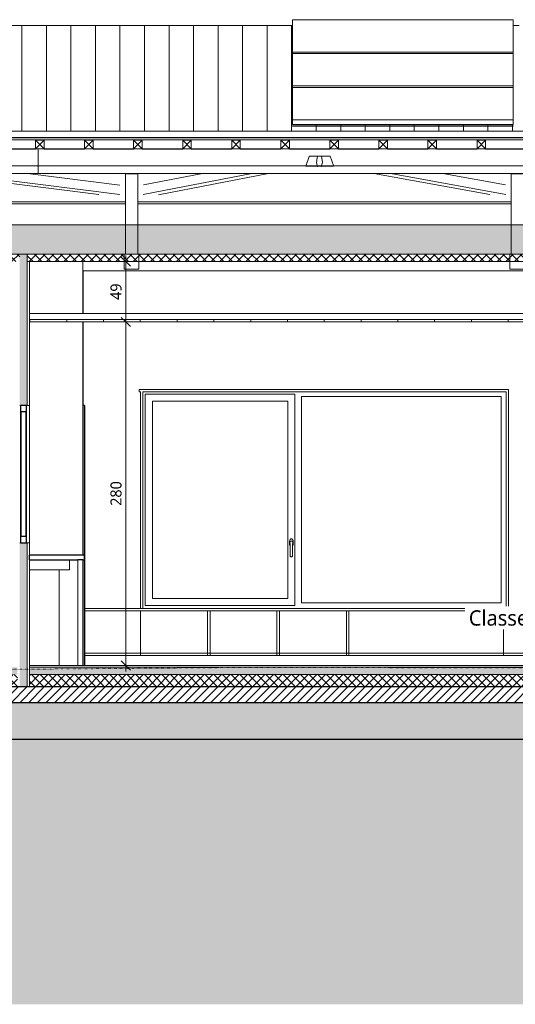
# Model space of a CAD drawing. Header units: millimetres. Extents: x -14541 to 215560, y -3285 to 6136.
# Tile 25 of 50: x 73457 to 77499, y -2762 to 5264. Entities that reach past the tile are written whole.
import ezdxf

# ---------------------------------------------------------------- set-up
doc = ezdxf.new("R2010")
doc.units = ezdxf.units.MM
doc.linetypes.add('A-pointilles', pattern=[0.53, 0, -0.53])
for name, color, linetype, lineweight in [('A-ANNO-DIMS', 211, 'Continuous', 9), ('A-ANNO-DIMS-50', 211, 'Continuous', 9), ('A-AREA-IDEN', 2, 'Continuous', 9), ('A-CLNG', 13, 'Continuous', 13), ('A-CLNG-FNSH', 13, 'Continuous', 13), ('A-CLNG-PATT', 13, 'Continuous', 13), ('A-DETL-GENF', 92, 'Continuous', 13), ('A-DOOR', 31, 'Continuous', 25), ('A-FLOR', 192, 'Continuous', 13), ('A-FLOR-FNSH', 192, 'Continuous', 13), ('A-FLOR-MCUT', 51, 'Continuous', 13), ('A-FLOR-PATT', 8, 'Continuous', 13), ('A-GLAZ', 151, 'Continuous', 13), ('A-GLAZ-CURT', 52, 'Continuous', 13), ('A-GLAZ-CWMG', 51, 'Continuous', 13), ('A-ROOF', 132, 'Continuous', 13), ('A-ROOF-FNSH', 132, 'Continuous', 13), ('A-ROOF-PATT', 132, 'Continuous', 13), ('A-WALL', 113, 'Continuous', 13), ('A-WALL-FNSH', 113, 'Continuous', 13), ('A-WALL-PATT', 111, 'Continuous', 13), ('C-TOPO-FNSH', 192, 'A-pointilles', 13), ('C-TOPO-MCUT', 51, 'Continuous', 25), ('C-TOPO-PATT', 8, 'Continuous', 100), ('I-WALL', 2, 'Continuous', 13), ('P-SANR-FIXT', 6, 'Continuous', 13), ('Q-SPCQ', 91, 'Continuous', 13), ('S-BEAM', 12, 'Continuous', 13)]:
    doc.layers.add(name, color=color, linetype=linetype, lineweight=lineweight)
doc.styles.add('Trebuchet MS', font='trebuc.ttf', dxfattribs={"height": 90})
doc.styles.add('Trebuchet MS_1', font='trebuc.ttf', dxfattribs={"height": 125})
doc.dimstyles.new('Cotes100e_Intérieur', dxfattribs={"dimscale": 304.8, "dimtxt": 92.785582, "dimasz": 0.246063, "dimexe": 0.164042, "dimexo": 0.0625, "dimgap": 0.032808, "dimtad": 1, "dimdec": 0, "dimlfac": 0.1, "dimzin": 0, "dimdsep": 46, "dimtxsty": 'Trebuchet MS', "dimblk1": 'OBLIQUE', "dimblk2": 'OBLIQUE', "dimsah": 1, "dimcen": 0.09, "dimdle": 0.164042, "dimazin": 0, "dimtfac": 1, "dimtdec": 4, "dimtix": 1, "dimtmove": 0, "dimatfit": 3, "dimfxl": 0.164042, "dimfxlon": 1, "dimtvp": 1, "dimtolj": 1, "dimtzin": 0, "dimarcsym": 2})

# ---------------------------------------------------------------- blocks, each defined once
blk = doc.blocks.new('Family - IfcBeam - CVT-251730-COUPE BB_50')
at = {"layer": 'S-BEAM', "color": 10, "lineweight": 18}
blk.add_line((17005, 3216.5), (9208.2, 3216.5), dxfattribs=at)
blk = doc.blocks.new('Family - IfcBeam - CVT-251880-COUPE BB_50')
at = {"layer": 'S-BEAM', "color": 10, "lineweight": 18}
for p, q in [((12706.6, 3351.5), (12690.6, 3351.5)), ((12690.6, 3351.5), (12690.6, 3247.5)), ((12810.6, 3351.5), (12706.6, 3351.5)), ((12810.6, 3335.5), (12810.6, 3351.5)), ((12810.6, 3231.5), (12810.6, 3335.5)), ((12690.6, 3247.5), (12690.6, 3231.5)), ((12690.6, 3231.5), (12794.6, 3231.5)), ((12794.6, 3231.5), (12810.6, 3231.5))]:
    blk.add_line(p, q, dxfattribs=at)
blk = doc.blocks.new('Family - IfcPlate - PLAT-251990-COUPE BB_50')
at = {"layer": 'S-BEAM', "color": 10, "lineweight": 18}
for p, q in [((9555.6, 4006.7), (9555.6, 4010.3)), ((9627.3, 4006.7), (9555.6, 4006.7)), ((9555.6, 4006.7), (9555.6, 3671.8)), ((9655.6, 4006.7), (9627.3, 4006.7)), ((9655.6, 4010.3), (9655.6, 4006.7)), ((9655.6, 3780.8), (9655.6, 4006.7)), ((9655.6, 3351.5), (9655.6, 3780.8)), ((9555.6, 3671.8), (9555.6, 3621.4)), ((9555.6, 3621.4), (9555.6, 3351.5)), ((9555.6, 3351.5), (9570, 3351.5)), ((9570, 3351.5), (9655.6, 3351.5))]:
    blk.add_line(p, q, dxfattribs=at)
blk = doc.blocks.new('Family - IfcBeam - ENTRETOISE-252012-COUPE BB_50')
at = {"layer": 'S-BEAM', "color": 10, "lineweight": 18}
for p, q in [((11579.6, 4010.3), (12526.9, 3837.6)), ((11718.6, 4010.3), (12656.9, 3839.2)), ((12142.5, 4010.3), (12654.1, 3917))]:
    blk.add_line(p, q, dxfattribs=at)
blk = doc.blocks.new('Family - IfcPlate - PLAT-252060-COUPE BB_50')
at = {"layer": 'S-BEAM', "color": 10, "lineweight": 18}
for p, q in [((12700.6, 4006.7), (12700.6, 4010.3)), ((12772.3, 4006.7), (12700.6, 4006.7)), ((12700.6, 4006.7), (12700.6, 3671.8)), ((12800.6, 4006.7), (12772.3, 4006.7)), ((12800.6, 4010.3), (12800.6, 4006.7)), ((12800.6, 3780.8), (12800.6, 4006.7)), ((12800.6, 3351.5), (12800.6, 3780.8)), ((12700.6, 3671.8), (12700.6, 3621.4)), ((12700.6, 3621.4), (12700.6, 3351.5)), ((12700.6, 3351.5), (12715, 3351.5)), ((12715, 3351.5), (12800.6, 3351.5))]:
    blk.add_line(p, q, dxfattribs=at)
blk = doc.blocks.new('Family - IfcBeam - ENTRETOISE-252064-COUPE BB_50')
at = {"layer": 'S-BEAM', "color": 10, "lineweight": 18}
for p, q in [((7962.1, 4010.3), (9339.1, 3838.3)), ((8133.7, 4010.3), (9508.7, 3838.5)), ((8755.9, 4010.3), (9508.2, 3916.3))]:
    blk.add_line(p, q, dxfattribs=at)
blk = doc.blocks.new('Family - IfcBeam - CVT-252102-COUPE BB_50')
at = {"layer": 'S-BEAM', "color": 10, "lineweight": 18}
for p, q in [((9549.9, 3216.2), (9604.7, 3216.5)), ((12669.3, 3216.2), (9549.9, 3216.2))]:
    blk.add_line(p, q, dxfattribs=at)
blk = doc.blocks.new('Family - IfcBeam - CVT-252204-COUPE BB_50')
at = {"layer": 'S-BEAM', "color": 10, "lineweight": 18}
for p, q in [((9561.6, 3351.5), (9545.6, 3351.5)), ((9545.6, 3351.5), (9545.6, 3247.5)), ((9665.6, 3351.5), (9561.6, 3351.5)), ((9665.6, 3335.5), (9665.6, 3351.5)), ((9665.6, 3231.5), (9665.6, 3335.5)), ((9545.6, 3247.5), (9545.6, 3231.5)), ((9545.6, 3231.5), (9649.6, 3231.5)), ((9649.6, 3231.5), (9665.6, 3231.5))]:
    blk.add_line(p, q, dxfattribs=at)
blk = doc.blocks.new('Family - IfcBeam - PANNE-252294-COUPE BB_50')
at = {"layer": 'S-BEAM', "color": 10, "lineweight": 18}
for p, q in [((8844.6, 4211.5), (8844.6, 4157.5)), ((9221.9, 4212.4), (8891.9, 4212.4)), ((9621.9, 4212.4), (9291.9, 4212.4)), ((10021.9, 4212.4), (9691.9, 4212.4)), ((10421.9, 4212.4), (10091.9, 4212.4)), ((10821.9, 4212.4), (10491.9, 4212.4)), ((11221.9, 4212.4), (10891.9, 4212.4)), ((11621.9, 4212.4), (11291.9, 4212.4)), ((12021.9, 4212.4), (11691.9, 4212.4)), ((12421.9, 4212.4), (12091.9, 4212.4)), ((12821.9, 4212.4), (12491.9, 4212.4)), ((8844.6, 4157.5), (8844.6, 4071.6)), ((8844.6, 4071.6), (17785.9, 4071.7)), ((8844.6, 4010.3), (8844.6, 4071.6)), ((21691.2, 4010.3), (8844.6, 4010.3))]:
    blk.add_line(p, q, dxfattribs=at)
blk = doc.blocks.new('Family - IfcBeam - ENTRETOISE-252372-COUPE BB_50')
at = {"layer": 'S-BEAM', "color": 10, "lineweight": 18}
for p, q in [((11051.9, 4148.3), (11026.6, 4069.5)), ((11053, 4151.8), (11051.9, 4148.3)), ((11152.8, 4150.1), (11053, 4151.8)), ((11151.7, 4068), (11162.3, 4100.8)), ((11162.3, 4100.8), (11152.8, 4150.1)), ((11026.6, 4069.5), (11033.6, 4069.4)), ((11033.6, 4069.4), (11151.5, 4067.4)), ((11151.5, 4067.4), (11151.7, 4068)), ((11151.5, 4067.4), (11152.7, 4067.6))]:
    blk.add_line(p, q, dxfattribs=at)
blk = doc.blocks.new('Family - IfcBeam - PANNE-252386-COUPE BB_50')
at = {"layer": 'S-BEAM', "color": 10, "lineweight": 18}
for p, q in [((8821.9, 4212.4), (8491.9, 4212.4)), ((8844.6, 4071.6), (8844.6, 4211.5)), ((4645.3, 4071.5), (8844.6, 4071.6)), ((8844.6, 4071.6), (8844.6, 4010.3)), ((8844.6, 4010.3), (-4261, 4010.3))]:
    blk.add_line(p, q, dxfattribs=at)
blk = doc.blocks.new('Family - IfcBeam - ENTRETOISE-252420-COUPE BB_50')
at = {"layer": 'S-BEAM', "color": 10, "lineweight": 18}
for p, q in [((11119.6, 4137.3), (11112.4, 4098)), ((11112.4, 4098), (11122.5, 4067.6)), ((11121.9, 4150.2), (11119.6, 4137.3)), ((11219.4, 4151.5), (11121.9, 4150.2)), ((11224.6, 4151.6), (11219.4, 4151.5)), ((11250.4, 4074.2), (11224.6, 4151.6)), ((11121.3, 4067.8), (11122.5, 4067.6)), ((11122.5, 4067.6), (11123.4, 4067.6)), ((11123.4, 4067.6), (11252, 4069.3)), ((11252, 4069.3), (11250.4, 4074.2))]:
    blk.add_line(p, q, dxfattribs=at)
blk = doc.blocks.new('Family - IfcBeam - ENTRETOISE-252440-COUPE BB_50')
at = {"layer": 'S-BEAM', "color": 10, "lineweight": 18}
for p, q in [((9698.7, 3839.4), (10584.6, 4010.3)), ((9701.9, 3917.2), (10184.6, 4010.3)), ((9824.2, 3837.4), (10720.4, 4010.3))]:
    blk.add_line(p, q, dxfattribs=at)
blk = doc.blocks.new('Family - IfcBeam - PANNE-252568-COUPE BB_50')
at = {"layer": 'S-BEAM', "color": 10, "lineweight": 18}
for p, q in [((9555.6, 3780.1), (5048.8, 3780.1)), ((12700.6, 3780.1), (9655.6, 3780.1)), ((9555.6, 3762.5), (5048.8, 3762.5)), ((12700.6, 3762.5), (9655.6, 3762.5))]:
    blk.add_line(p, q, dxfattribs=at)
blk = doc.blocks.new('GROUPE SCOLAIRE ST JULIEN - PRO - Ind A_importrevit_ifc-2-COUPE BB_50')
at = {"layer": 'S-BEAM', "color": 10, "lineweight": 18}
for name in ['Family - IfcBeam - PANNE-252386-COUPE BB_50', 'Family - IfcBeam - PANNE-252294-COUPE BB_50', 'Family - IfcBeam - ENTRETOISE-252372-COUPE BB_50', 'Family - IfcBeam - ENTRETOISE-252420-COUPE BB_50', 'Family - IfcBeam - PANNE-252568-COUPE BB_50', 'Family - IfcBeam - ENTRETOISE-252064-COUPE BB_50', 'Family - IfcPlate - PLAT-251990-COUPE BB_50', 'Family - IfcBeam - ENTRETOISE-252440-COUPE BB_50', 'Family - IfcBeam - ENTRETOISE-252012-COUPE BB_50', 'Family - IfcPlate - PLAT-252060-COUPE BB_50', 'Family - IfcBeam - CVT-252204-COUPE BB_50', 'Family - IfcBeam - CVT-251880-COUPE BB_50', 'Family - IfcBeam - CVT-251730-COUPE BB_50', 'Family - IfcBeam - CVT-252102-COUPE BB_50']:
    blk.add_blockref(name, (0, 0), dxfattribs=at)
blk = doc.blocks.new('PINT_ plein-vitré - P90 vitré-7767710-COUPE BB_50')
at = {"layer": 'A-DOOR', "color": 20}
for q in [(9211.2, 2120), (9221.2, 0)]:
    blk.add_line((9221.2, 2120), q, dxfattribs=at)
blk = doc.blocks.new('Panneau système - Vitré-8521026-COUPE BB_50')
at = {"layer": 'A-GLAZ-CURT', "color": 30}
for p, q in [((8743.7, 2070), (8703.7, 2070)), ((8703.7, 2070), (8703.7, 1050)), ((8743.7, 1050), (8743.7, 2070)), ((8703.7, 1050), (8743.7, 1050))]:
    blk.add_line(p, q, dxfattribs=at)
blk = doc.blocks.new('Meneau rectangulaire - 50 x 50mm-8077859-COUPE BB_50')
at = {"layer": 'A-GLAZ-CWMG', "color": 30}
for p, q in [((8698.7, 2070), (8698.7, 1050)), ((8748.7, 2070), (8748.7, 1050))]:
    blk.add_line(p, q, dxfattribs=at)
blk = doc.blocks.new('Meneau rectangulaire - 50 x 50mm-8521023-COUPE BB_50')
at = {"layer": 'A-GLAZ-CWMG', "color": 20, "lineweight": 25}
for p, q in [((8748.7, 1050), (8698.7, 1050)), ((8698.7, 1050), (8698.7, 1000)), ((8748.7, 1000), (8748.7, 1050)), ((8698.7, 1000), (8748.7, 1000))]:
    blk.add_line(p, q, dxfattribs=at)
blk = doc.blocks.new('Menuiserie Alu - 1V _ 1fixe - 300x180cm - Bavettes Alu-8180667-COUPE BB_50')
at = {"layer": 'A-GLAZ', "color": 30}
for p, q in [((13614, 489), (13614, 2211)), ((13614, 2211), (14833.5, 2211)), ((14833.5, 2211), (14833.5, 489)), ((14886.5, 509), (14886.5, 2191)), ((14886.5, 2191), (16516, 2191)), ((16516, 2191), (16516, 509)), ((13672, 2153), (13672, 547)), ((14775.5, 2153), (13672, 2153)), ((14775.5, 547), (14775.5, 2153)), ((14792.4, 1000.1), (14792.5, 1001.1)), ((14792.6, 996.6), (14792.5, 997.7)), ((14795, 990.2), (14795, 895)), ((14798.1, 1011.8), (14798.8, 1012.4)), ((14811.2, 1012.4), (14811.9, 1011.8)), ((14815, 895), (14815, 990.2)), ((14817.5, 997.7), (14817.4, 996.6)), ((14817.5, 1001.1), (14817.5, 1000.1)), ((14833.5, 489), (13614, 489)), ((13672, 547), (14775.5, 547)), ((16516, 509), (14886.5, 509))]:
    blk.add_line(p, q, dxfattribs=at)
at = {"layer": 'A-GLAZ', "color": 30, "flags": 128}
for points in [[(14805, 1033), (14802.4, 1032.5), (14799.8, 1031.2), (14797.4, 1029), (14795.2, 1026), (14793.2, 1022.4), (14791.6, 1018), (14790.3, 1013.3), (14789.5, 1008.1), (14789.1, 1002.7), (14789.1, 997.3), (14789.5, 991.9), (14790.3, 986.7), (14791.6, 982), (14793.2, 977.6), (14795, 974.3)], [(14792.7, 1002.5), (14792.4, 999.3), (14792.7, 996.1), (14793.6, 993), (14795, 990.2)], [(14799.9, 1013), (14800.7, 1013.4), (14803.5, 1014.2), (14804.7, 1014.3)], [(14815, 974.3), (14816.8, 977.6), (14818.4, 982), (14819.7, 986.7), (14820.5, 991.9), (14820.9, 997.3), (14820.9, 1002.7), (14820.5, 1008.1), (14819.7, 1013.3), (14818.4, 1018), (14816.8, 1022.4), (14814.8, 1026), (14812.6, 1029), (14810.2, 1031.2), (14807.6, 1032.5), (14805, 1033)], [(14805.5, 1014.3), (14806.5, 1014.2), (14809.3, 1013.4), (14810.1, 1013)], [(14815, 990.2), (14816.4, 993), (14817.3, 996.1), (14817.6, 999.3), (14817.3, 1002.5)], [(14806.8, 885.2), (14805, 885), (14803.2, 885.2), (14801.4, 885.7), (14799.8, 886.5), (14798.4, 887.5), (14797.1, 888.9), (14796.1, 890.4), (14795.4, 892.1)], [(14814.6, 892.1), (14813.9, 890.4), (14812.9, 888.9), (14811.6, 887.5), (14810.2, 886.5), (14808.6, 885.7), (14807.9, 885.5)]]:
    blk.add_lwpolyline(points, dxfattribs=at)
at = {"layer": 'A-GLAZ', "color": 30}
for start, end in [(180, 236.20422), (303.79578, 0)]:
    blk.add_arc((14805, 895), 10, start, end, dxfattribs=at)
for points, knots in [([(14794.4, 1007.4), (14794.4, 1007.4), (14794.3, 1007.2), (14794.1, 1006.9), (14794, 1006.7), (14794, 1006.5), (14793.9, 1006.3), (14793.8, 1006.1), (14793.7, 1005.9), (14793.6, 1005.7), (14793.5, 1005.5), (14793.4, 1005.2), (14793.3, 1004.7), (14793.1, 1004.2), (14792.9, 1003.5), (14792.8, 1002.9), (14792.7, 1002.5)], [0, 0, 0, 0, 0.166667, 0.25, 0.291667, 0.333333, 0.375, 0.416667, 0.458333, 0.5, 0.541667, 0.583333, 0.666667, 0.75, 0.833333, 1, 1, 1, 1]), ([(14815.6, 1007.4), (14815.3, 1008), (14814.8, 1008.8), (14814.1, 1009.7), (14813.7, 1010.2), (14813.3, 1010.5), (14813, 1010.9), (14812.8, 1011.1), (14812.6, 1011.3), (14812.2, 1011.6), (14811.8, 1012), (14811.4, 1012.4), (14810.9, 1012.6), (14810.6, 1012.8), (14810.4, 1012.9), (14810.1, 1013), (14809.8, 1013.1), (14809.3, 1013.3), (14808.6, 1013.6), (14807.7, 1013.9), (14806.7, 1014.1), (14805.9, 1014.3), (14805.4, 1014.3), (14805.1, 1014.3), (14804.7, 1014.3), (14804.3, 1014.3), (14803.4, 1014.1), (14802.4, 1013.9), (14801.5, 1013.6), (14800.8, 1013.3), (14800.3, 1013.1), (14799.9, 1013), (14799.6, 1012.9), (14799.4, 1012.8), (14799.1, 1012.6), (14798.7, 1012.4), (14798.2, 1012), (14797.8, 1011.6), (14797.5, 1011.4), (14797.3, 1011.2), (14797.2, 1011.1), (14797.1, 1011), (14796.9, 1010.8), (14796.7, 1010.6), (14796.3, 1010.2), (14795.9, 1009.7), (14795.5, 1009.1), (14794.9, 1008.3), (14794.6, 1007.7), (14794.4, 1007.4)], [0, 0, 0, 0, 0.125, 0.15625, 0.1875, 0.21875, 0.234375, 0.25, 0.265625, 0.28125, 0.3125, 0.34375, 0.359375, 0.367188, 0.375, 0.382812, 0.390625, 0.40625, 0.421875, 0.4375, 0.46875, 0.484375, 0.492188, 0.5, 0.507812, 0.515625, 0.53125, 0.5625, 0.578125, 0.59375, 0.609375, 0.617188, 0.625, 0.632812, 0.640625, 0.65625, 0.6875, 0.71875, 0.734375, 0.742188, 0.75, 0.757812, 0.765625, 0.78125, 0.8125, 0.84375, 0.875, 0.9375, 1, 1, 1, 1]), ([(14817.3, 1002.5), (14817.2, 1002.9), (14817.1, 1003.5), (14816.9, 1004.2), (14816.7, 1004.7), (14816.6, 1005), (14816.5, 1005.2), (14816.5, 1005.5), (14816.4, 1005.7), (14816.3, 1005.9), (14816.2, 1006.1), (14816.1, 1006.3), (14816, 1006.5), (14816, 1006.7), (14815.9, 1006.9), (14815.7, 1007.2), (14815.6, 1007.4), (14815.6, 1007.4)], [0, 0, 0, 0, 0.166667, 0.25, 0.333333, 0.375, 0.416667, 0.458333, 0.5, 0.541667, 0.583333, 0.625, 0.666667, 0.708333, 0.75, 0.833333, 1, 1, 1, 1]), ([(14799.4, 886.7), (14799.9, 886.4), (14800.5, 886.1), (14801.4, 885.7), (14802, 885.5), (14802.4, 885.4), (14802.8, 885.3), (14803.2, 885.2), (14803.5, 885.1), (14803.9, 885.1), (14804.4, 885), (14805, 885), (14805.6, 885), (14806.1, 885.1), (14806.5, 885.1), (14806.8, 885.2), (14807.2, 885.3), (14807.6, 885.4), (14808, 885.5), (14808.6, 885.7), (14809.5, 886.1), (14810.1, 886.4), (14810.6, 886.7)], [0, 0, 0, 0, 0.125, 0.1875, 0.25, 0.28125, 0.3125, 0.34375, 0.375, 0.40625, 0.4375, 0.5, 0.5625, 0.59375, 0.625, 0.65625, 0.6875, 0.71875, 0.75, 0.8125, 0.875, 1, 1, 1, 1])]:
    blk.add_open_spline(points, degree=3, knots=knots, dxfattribs=at)
for points in [[(14795.4, 892.1), (14795.3, 892.6), (14795.1, 893.5), (14795, 894.5), (14795, 895)], [(14815, 895), (14815, 894.5), (14814.9, 893.5), (14814.7, 892.6), (14814.6, 892.1)]]:
    blk.add_open_spline(points, degree=3, dxfattribs=at)
blk = doc.blocks.new('Meneau rectangulaire - 50 x 50mm-8521024-COUPE BB_50')
at = {"layer": 'A-GLAZ-CWMG', "color": 20, "lineweight": 25}
for p, q in [((8748.7, 2120), (8698.7, 2120)), ((8698.7, 2120), (8698.7, 2070)), ((8748.7, 2070), (8748.7, 2120)), ((8698.7, 2070), (8748.7, 2070))]:
    blk.add_line(p, q, dxfattribs=at)
blk = doc.blocks.new('Panneau Photovoltaïque 1700x1000 - Panneau Photovoltaïque 1800x1134-7901553-COUPE BB_50')
at = {"layer": 'Q-SPCQ', "color": 30}
for p, q in [((21966.7, 5263.9), (20166.7, 5263.9)), ((20166.7, 5263.9), (20166.7, 5000.5)), ((21966.7, 5000.5), (21966.7, 5263.9)), ((20166.7, 5000.5), (21966.7, 5000.5)), ((20166.7, 5000.5), (20166.7, 4987.8)), ((21966.7, 4987.8), (21966.7, 5000.5))]:
    blk.add_line(p, q, dxfattribs=at)
blk = doc.blocks.new('Panneau Photovoltaïque 1700x1000 - Panneau Photovoltaïque 1800x1134-V9-COUPE BB_50')
at = {"layer": 'Q-SPCQ', "color": 30}
for p, q in [((21966.7, 4711.7), (20166.7, 4711.7)), ((20166.7, 4711.7), (20166.7, 4448.4)), ((21966.7, 4448.4), (21966.7, 4711.7)), ((20166.7, 4448.4), (21966.7, 4448.4)), ((20166.7, 4448.4), (20166.7, 4409.5)), ((21966.7, 4409.5), (21966.7, 4448.4)), ((21966.7, 4409.5), (20166.7, 4409.5))]:
    blk.add_line(p, q, dxfattribs=at)
blk = doc.blocks.new('Panneau Photovoltaïque 1700x1000 - Panneau Photovoltaïque 1800x1134-V10-COUPE BB_50')
at = {"layer": 'Q-SPCQ', "color": 30}
for p, q in [((21966.7, 4398.1), (20166.7, 4398.1)), ((20166.7, 4398.1), (20166.7, 4396.6)), ((20166.7, 4396.6), (21966.7, 4396.6)), ((21966.7, 4396.6), (21966.7, 4398.1))]:
    blk.add_line(p, q, dxfattribs=at)
blk = doc.blocks.new('evier 1 cuve - 780 x 480 mm-7638799-COUPE BB_50')
at = {"layer": 'P-SANR-FIXT', "color": 30}
for p, q in [((9097.7, 780), (9097.7, 860)), ((8772.5, 780), (8792.7, 780)), ((8977.7, 780), (8792.7, 780)), ((9097.7, 780), (8977.7, 780))]:
    blk.add_line(p, q, dxfattribs=at)
blk = doc.blocks.new('Répétition de détail - Croix 70x70-8055932-COUPE BB_50')
at = {"layer": 'A-DETL-GENF'}
for p, q in [((8891.9, 4281.5), (8821.9, 4281.5)), ((8821.9, 4281.5), (8821.9, 4211.5)), ((8821.9, 4281.5), (8891.9, 4281.5)), ((8821.9, 4211.5), (8821.9, 4281.5)), ((8891.9, 4211.5), (8821.9, 4281.5)), ((8891.9, 4281.5), (8821.9, 4211.5)), ((8891.9, 4211.5), (8891.9, 4281.5)), ((8891.9, 4281.5), (8891.9, 4211.5)), ((9291.9, 4281.5), (9221.9, 4281.5)), ((9221.9, 4281.5), (9221.9, 4211.5)), ((9221.9, 4281.5), (9291.9, 4281.5)), ((9221.9, 4211.5), (9221.9, 4281.5)), ((9291.9, 4211.5), (9221.9, 4281.5)), ((9291.9, 4281.5), (9221.9, 4211.5)), ((9291.9, 4211.5), (9291.9, 4281.5)), ((9291.9, 4281.5), (9291.9, 4211.5)), ((9691.9, 4281.5), (9621.9, 4281.5)), ((9621.9, 4281.5), (9621.9, 4211.5)), ((9621.9, 4281.5), (9691.9, 4281.5)), ((9621.9, 4211.5), (9621.9, 4281.5)), ((9691.9, 4211.5), (9621.9, 4281.5)), ((9691.9, 4281.5), (9621.9, 4211.5)), ((9691.9, 4211.5), (9691.9, 4281.5)), ((9691.9, 4281.5), (9691.9, 4211.5)), ((10091.9, 4281.5), (10021.9, 4281.5)), ((10021.9, 4281.5), (10021.9, 4211.5)), ((10021.9, 4281.5), (10091.9, 4281.5)), ((10021.9, 4211.5), (10021.9, 4281.5)), ((10091.9, 4211.5), (10021.9, 4281.5)), ((10091.9, 4281.5), (10021.9, 4211.5)), ((10091.9, 4211.5), (10091.9, 4281.5)), ((10091.9, 4281.5), (10091.9, 4211.5)), ((10491.9, 4281.5), (10421.9, 4281.5)), ((10421.9, 4281.5), (10421.9, 4211.5)), ((10421.9, 4281.5), (10491.9, 4281.5)), ((10421.9, 4211.5), (10421.9, 4281.5)), ((10491.9, 4211.5), (10421.9, 4281.5)), ((10491.9, 4281.5), (10421.9, 4211.5)), ((10491.9, 4211.5), (10491.9, 4281.5)), ((10491.9, 4281.5), (10491.9, 4211.5)), ((10891.9, 4281.5), (10821.9, 4281.5)), ((10821.9, 4281.5), (10821.9, 4211.5)), ((10821.9, 4281.5), (10891.9, 4281.5)), ((10821.9, 4211.5), (10821.9, 4281.5)), ((10891.9, 4211.5), (10821.9, 4281.5)), ((10891.9, 4281.5), (10821.9, 4211.5)), ((10891.9, 4211.5), (10891.9, 4281.5)), ((10891.9, 4281.5), (10891.9, 4211.5)), ((11291.9, 4281.5), (11221.9, 4281.5)), ((11221.9, 4281.5), (11221.9, 4211.5)), ((11221.9, 4281.5), (11291.9, 4281.5)), ((11221.9, 4211.5), (11221.9, 4281.5)), ((11291.9, 4211.5), (11221.9, 4281.5)), ((11291.9, 4281.5), (11221.9, 4211.5)), ((11291.9, 4211.5), (11291.9, 4281.5)), ((11291.9, 4281.5), (11291.9, 4211.5)), ((11691.9, 4281.5), (11621.9, 4281.5)), ((11621.9, 4281.5), (11621.9, 4211.5)), ((11621.9, 4281.5), (11691.9, 4281.5)), ((11621.9, 4211.5), (11621.9, 4281.5)), ((11691.9, 4211.5), (11621.9, 4281.5)), ((11691.9, 4281.5), (11621.9, 4211.5)), ((11691.9, 4211.5), (11691.9, 4281.5)), ((11691.9, 4281.5), (11691.9, 4211.5)), ((12091.9, 4281.5), (12021.9, 4281.5)), ((12021.9, 4281.5), (12021.9, 4211.5)), ((12021.9, 4281.5), (12091.9, 4281.5)), ((12021.9, 4211.5), (12021.9, 4281.5)), ((12091.9, 4211.5), (12021.9, 4281.5)), ((12091.9, 4281.5), (12021.9, 4211.5)), ((12091.9, 4211.5), (12091.9, 4281.5)), ((12091.9, 4281.5), (12091.9, 4211.5)), ((12491.9, 4281.5), (12421.9, 4281.5)), ((12421.9, 4281.5), (12421.9, 4211.5)), ((12421.9, 4281.5), (12491.9, 4281.5)), ((12421.9, 4211.5), (12421.9, 4281.5)), ((12491.9, 4211.5), (12421.9, 4281.5)), ((12491.9, 4281.5), (12421.9, 4211.5)), ((12491.9, 4211.5), (12491.9, 4281.5)), ((12491.9, 4281.5), (12491.9, 4211.5)), ((8821.9, 4211.5), (8891.9, 4211.5)), ((8891.9, 4211.5), (8821.9, 4211.5)), ((9221.9, 4211.5), (9291.9, 4211.5)), ((9291.9, 4211.5), (9221.9, 4211.5)), ((9621.9, 4211.5), (9691.9, 4211.5)), ((9691.9, 4211.5), (9621.9, 4211.5)), ((10021.9, 4211.5), (10091.9, 4211.5)), ((10091.9, 4211.5), (10021.9, 4211.5)), ((10421.9, 4211.5), (10491.9, 4211.5)), ((10491.9, 4211.5), (10421.9, 4211.5)), ((10821.9, 4211.5), (10891.9, 4211.5)), ((10891.9, 4211.5), (10821.9, 4211.5)), ((11221.9, 4211.5), (11291.9, 4211.5)), ((11291.9, 4211.5), (11221.9, 4211.5)), ((11621.9, 4211.5), (11691.9, 4211.5)), ((11691.9, 4211.5), (11621.9, 4211.5)), ((12021.9, 4211.5), (12091.9, 4211.5)), ((12091.9, 4211.5), (12021.9, 4211.5)), ((12421.9, 4211.5), (12491.9, 4211.5)), ((12491.9, 4211.5), (12421.9, 4211.5))]:
    blk.add_line(p, q, dxfattribs=at)
blk = doc.blocks.new('DIMBLOCK7-COUPE BB_50')
at = {"layer": 'A-ANNO-DIMS-50'}
for p, q in [((74322.6, 2800), (74285.1, 2837.5)), ((74322.6, 2850), (74322.6, -50)), ((74322.6, 2800), (74272.6, 2800)), ((74322.6, 2800), (74360.1, 2762.5)), ((74322.6, 2800), (74372.6, 2800)), ((74322.6, 0), (74272.6, 0)), ((74322.6, 0), (74285.1, 37.5)), ((74322.6, 0), (74360.1, -37.5)), ((74322.6, 0), (74372.6, 0))]:
    blk.add_line(p, q, dxfattribs=at)
at = {"layer": 'A-ANNO-DIMS-50', "color": 0, "insert": (74197.5, 1300.9), "char_height": 90, "width": 237.783, "attachment_point": 1, "rotation": 90, "line_spacing_factor": 1.048425, "style": 'Trebuchet MS'}
blk.add_mtext('280', dxfattribs=at)
blk = doc.blocks.new('_Oblique')
at = {"color": 0, "linetype": 'ByBlock', "lineweight": -2}
blk.add_line((-0.5, -0.5), (0.5, 0.5), dxfattribs=at)
blk = doc.blocks.new('DIMBLOCK11-COUPE BB_50')
at = {"layer": 'A-ANNO-DIMS-50'}
for p, q in [((74322.6, 3291.5), (74272.6, 3291.5)), ((74322.6, 3291.5), (74285.1, 3329)), ((74322.6, 3341.5), (74322.6, 2750)), ((74322.6, 3291.5), (74360.1, 3254)), ((74322.6, 3291.5), (74372.6, 3291.5)), ((74322.6, 2800), (74285.1, 2837.5)), ((74322.6, 2800), (74272.6, 2800)), ((74322.6, 2800), (74360.1, 2762.5)), ((74322.6, 2800), (74372.6, 2800))]:
    blk.add_line(p, q, dxfattribs=at)
at = {"layer": 'A-ANNO-DIMS-50', "color": 0, "insert": (74197.5, 2979.7), "char_height": 90, "width": 158.522, "attachment_point": 1, "rotation": 90, "line_spacing_factor": 1.048425, "style": 'Trebuchet MS'}
blk.add_mtext('49', dxfattribs=at)

msp = doc.modelspace()

# ---------------------------------------------------------------- hatches: boundary and pattern name
at = {"layer": 'A-CLNG-PATT'}
h = msp.add_hatch(dxfattribs=at)
h.set_pattern_fill('FP_17', color=30, angle=-225, style=0, pattern_type=2)
h.set_pattern_definition([(225, (73479.73, 3591.475), (-88.8996, -177.79988), [15.715, -110.008]), (225, (73446.395, 3513.69), (-88.8996, -177.79988), [15.715, -110.008]), (225, (73435.28, 3591.475), (-88.8996, -177.79988), [15.715, -110.008]), (225, (73401.944, 3513.69), (-88.8996, -177.79988), [15.715, -110.008]), (251.565, (73468.62, 3580.362), (-88.89985, -355.599625), [35.141, -245.986]), (251.565, (73457.507, 3547.025), (-88.89985, -355.599625), [35.141, -245.986]), (251.565, (73424.17, 3580.362), (-88.89985, -355.599625), [35.141, -245.986]), (251.565, (73413.057, 3547.025), (-88.89985, -355.599625), [35.141, -245.986]), (315, (73468.62, 3513.69), (-88.8996, 177.79988), [15.715, -110.008]), (315, (73435.28, 3591.475), (-88.8996, 177.79988), [15.715, -110.008]), (315, (73424.17, 3513.69), (-88.8996, 177.79988), [15.715, -110.008]), (315, (73390.83, 3591.475), (-88.8996, 177.79988), [15.715, -110.008]), (288.435, (73457.507, 3547.025), (-88.89985, 355.599625), [35.141, -245.986]), (288.435, (73446.394, 3580.362), (-88.89985, 355.599625), [35.141, -245.986]), (288.435, (73413.057, 3547.025), (-88.89985, 355.599625), [35.141, -245.986]), (288.435, (73401.944, 3580.362), (-88.89985, 355.599625), [35.141, -245.986])])
h.paths.add_polyline_path([(73913, 3351.5), (86518.8, 3351.5), (86518.8, 3591.5), (60440.6, 3591.5), (60440.6, 3351.5), (73682.9, 3351.5)])
h = msp.add_hatch(dxfattribs=at)
h.set_pattern_fill('FP_16', color=30, angle=-225, style=0, pattern_type=2)
h.set_pattern_definition([(225, (73479.73, 3591.475), (35.35534, -35.35534), []), (315, (73479.73, 3591.475), (35.35534, 35.35534), [])])
h.paths.add_polyline_path([(60440.6, 3291.5), (68753.7, 3291.5), (68753.7, 3351.5), (60440.6, 3351.5)])
h.paths.add_polyline_path([(86518.8, 3291.5), (86518.8, 3351.5), (81849.6, 3351.5), (81849.6, 3291.5), (86450.3, 3291.5)])
h.paths.add_polyline_path([(68833.7, 3291.5), (73457.3, 3291.5), (73457.3, 3351.5), (68815.7, 3351.5), (68815.7, 3291.5)])
h.paths.add_polyline_path([(81787.6, 3291.5), (81787.6, 3351.5), (73519.3, 3351.5), (73519.3, 3291.5), (81769.6, 3291.5)])
h = msp.add_hatch(dxfattribs=at)
h.set_pattern_fill('FP_25', color=30, style=0, pattern_type=2)
h.set_pattern_definition([(90, (61840.74, 3183.1), (-300, 2e-14), [])])
h.paths.add_polyline_path([(81504.4, 2800), (81769.6, 2800), (81769.6, 2820), (73537.3, 2820), (73537.3, 2800), (79664.1, 2800)])
at = {"layer": 'A-FLOR-PATT'}
h = msp.add_hatch(dxfattribs=at)
h.set_pattern_fill('FP_23', color=30, style=0, pattern_type=2)
h.set_pattern_definition([(0, (61840.74, 3183.113), (203.2, 50.8), [16.764, -135.636, 16.764, -135.636, -812.8]), (0, (61840.74, 3183.113), (203.2, 50.8), [-304.8, 16.764, -288.036, 16.764, -135.636, -355.6]), (0, (61840.74, 3183.113), (203.2, 50.8), [-762, 16.764, -84.836, 16.764, -237.236]), (120, (61916.94, 3208.513), (-145.59409, 150.57636), [16.764, -135.636, 16.764, -135.636, -812.8]), (120, (61916.94, 3208.513), (-145.59409, 150.57636), [-304.8, 16.764, -288.036, 16.764, -135.636, -355.6]), (120, (61916.94, 3208.513), (-145.59409, 150.57636), [-762, 16.764, -84.836, 16.764, -237.236]), (240, (61942.34, 3310.113), (-57.60591, -201.37636), [16.764, -135.636, 16.764, -135.636, -812.8]), (240, (61942.34, 3310.113), (-57.60591, -201.37636), [-304.8, 16.764, -288.036, 16.764, -135.636, -355.6]), (240, (61942.34, 3310.113), (-57.60591, -201.37636), [-762, 16.764, -84.836, 16.764, -237.236])])
h.paths.add_polyline_path([(73537.3, -75), (81769.6, -75), (81769.6, -15), (73537.3, -15)])
h.paths.add_polyline_path([(60428.1, -75), (60440.6, -75), (60440.6, -15), (60428.1, -15), (60428.1, -48.5)])
h.paths.add_polyline_path([(86531.3, -75), (86531.3, -15), (86518.8, -15), (86518.8, -75)])
h.paths.add_polyline_path([(86455.8, -75), (86455.8, -15), (81867.6, -15), (81867.6, -75), (86450.3, -75)])
h.paths.add_polyline_path([(60503.6, -75), (68735.7, -75), (68735.7, -15), (60503.6, -15)])
h.paths.add_polyline_path([(68833.7, -75), (73439.3, -75), (73439.3, -15), (68833.7, -15)])
h = msp.add_hatch(dxfattribs=at)
h.set_pattern_fill('FP_8', color=30, angle=-225, style=0, pattern_type=2)
h.set_pattern_definition([(225, (73479.73, 9e-13), (35.35534, -35.35534), []), (315, (73479.73, 9e-13), (35.35534, 35.35534), [])])
h.paths.add_polyline_path([(68833.7, -175), (73439.3, -175), (73439.3, -75), (68833.7, -75), (68833.7, -143.4)])
h.paths.add_polyline_path([(60428.1, -175), (68735.7, -175), (68735.7, -75), (60503.6, -75), (60503.6, -172.9), (60440.6, -172.9), (60440.6, -75), (60428.1, -75), (60428.1, -143.4)])
h.paths.add_polyline_path([(74603.1, -175), (81769.6, -175), (81769.6, -75), (73537.3, -75), (73537.3, -175), (74143, -175)])
h.paths.add_polyline_path([(86531.3, -175), (86531.3, -75), (86518.8, -75), (86518.8, -172.9), (86455.8, -172.9), (86455.8, -75), (81867.6, -75), (81867.6, -175), (86450.3, -175)])
h = msp.add_hatch(dxfattribs=at)
h.set_pattern_fill('FP_9', color=30, angle=-225, style=0, pattern_type=2)
h.set_pattern_definition([(225, (73479.73, 9e-13), (35.35534, -35.35534), [])])
h.paths.add_polyline_path([(60428.1, -305), (86531.3, -305), (86531.3, -175), (60428.1, -175), (60428.1, -274.4)])
h = msp.add_hatch(dxfattribs=at)
h.set_pattern_fill('FP_22', color=30, angle=-41.9872, style=0, pattern_type=2)
h.set_pattern_definition([(48.0128, (73389.732, -125), (1000.000123, 1125.000363), [16.817, -1664.886]), (4.9698, (73400.9817, -112.4997), (-1500.0002544, -125.0019374), [28.859, -2856.991]), (312.5108, (73429.732, -110), (-1250.0084237, 1374.992711), [20.349, -2014.504]), (87.2738, (73478.482, -78.75), (-124.9955135, -2500.0002372), [26.28, -2601.695]), (112.8338, (73479.7316, -52.5005), (625.0042988, -1499.9985455), [25.769, -2551.172]), (177.2738, (73469.732, -28.75), (2500.0002372, -124.9955135), [26.28, -2601.695]), (217.6938, (73443.4817, -27.4997), (1625.0092492, 1249.9871502), [34.754, -3440.606]), (252.2558, (73415.9814, -48.75), (-874.977428, -2750.0070075), [32.811, -3248.29]), (301.4298, (73405.9817, -79.9995), (1000.0070216, -1624.9956933), [26.369, -2610.509]), (355.2368, (73419.732, -102.5), (-1375.000835, 124.989706), [30.104, -1475.095]), (42.3978, (73449.7323, -105), (1499.9912593, 1375.0101043), [38.931, -3854.172]), (318.8141, (73354.732, -77.5), (875.000274, -749.999582), [13.288, -1315.48]), (351.4688, (73364.732, -86.2506), (-1624.9983925, 250.0125126), [25.28, -2502.689]), (44.9998, (73389.73, -90), (0.00044, 124.9995), [17.678, -159.099]), (23.1988, (73398.482, -105), (-624.999455, -250.002774), [9.52, -942.452]), (111.8018, (73407.232, -101.25), (125.00263, -374.999556), [13.463, -659.683]), (210.9638, (73402.232, -88.75), (-375.00016, -250.000118), [21.866, -707.003]), (341.5648, (73383.482, -100), (-249.99932, 125.00056), [15.811, -379.473]), (196.3898, (73479.732, -101.25), (-1249.9981067, -375.0054432), [22.15, -2192.856]), (250.3458, (73458.482, -107.5), (500.008526, 1374.996549), [18.583, -1839.676]), (113.1988, (73383.482, -125), (250.002774, -624.999455), [19.039, -932.932]), (163.6108, (73375.9816, -107.5), (1250.0020337, -374.9923533), [22.15, -2192.856]), (159.4438, (73479.732, -23.75), (624.999753, -250.001696), [21.36, -1046.641]), (114.7748, (73459.732, -16.25), (624.991955, -1375.003089), [17.897, -1771.83]), (246.8018, (73382.232, -0.0003), (-249.99623, -625.002073), [19.039, -932.932]), (197.3538, (73374.732, -17.4995), (1625.0015577, 499.993372), [20.954, -2074.428]), (249.4438, (73443.482, -0.0005), (250.001696, 624.999753), [10.68, -1057.321]), (281.3098, (73389.732, 0.0001), (124.999346, -500.000337), [6.374, -631.004]), (345.9638, (73390.982, -6.25), (-374.999704, 124.999666), [25.769, -489.619]), (6.0088, (73415.982, -12.4997), (-1250.0000584, -124.9952635), [23.881, -2364.24]), (123.6898, (73402.232, -77.5), (124.99858, -250.00063), [18.028, -432.666]), (173.1568, (73392.2315, -62.5), (-2124.998503, 250.016252), [31.474, -3115.945]), (240.9458, (73360.982, -58.75), (499.993725, 875.00349), [12.87, -1274.084]), (269.9998, (73354.73, -70), (124.9996, -125.0004), [7.5, -117.5]), (300.2568, (73418.482, -16.25), (-500.0052535, 874.996942), [17.365, -1719.19]), (228.0128, (73427.232, -31.25), (-1000.000123, -1125.000363), [33.634, -1648.069]), (179.9998, (73404.73, -56.25), (-125.0004, -124.9996), [32.5, -92.5]), (145.3048, (73372.231, -56.25), (1249.99914, -875.0012817), [19.764, -1956.659]), (74.0548, (73355.982, -45), (124.998327, 500.000298), [18.2, -891.813]), (27.6458, (73360.982, -27.5005), (2375.0040554, 1249.9930693), [29.633, -2933.684]), (355.4258, (73387.232, -13.75), (1624.9994053, -125.0079832), [31.35, -3103.634])])
h.paths.add_polyline_path([(60428.1, -605), (86531.3, -605), (86531.3, -305), (60428.1, -305), (60428.1, -405.3)])
at = {"layer": 'A-ROOF-PATT'}
h = msp.add_hatch(dxfattribs=at)
h.set_pattern_fill('FP_29', color=30, style=0, pattern_type=2)
h.set_pattern_definition([(90, (82274.82, 6641.05), (-200, 1e-14), [])])
h.paths.add_polyline_path([(53072.6, 4355.5), (86916.8, 4355.5), (86916.8, 5215.5), (86731.3, 5215.5), (86731.3, 4409.5), (84931.3, 4409.5), (84931.3, 5215.5), (84881.3, 5215.5), (84881.3, 4409.5), (83081.3, 4409.5), (83081.3, 5215.5), (83031.3, 5215.5), (83031.3, 4409.5), (81231.3, 4409.5), (81231.3, 5215.5), (81181.3, 5215.5), (81181.3, 4409.5), (79381.3, 4409.5), (79381.3, 5215.5), (79331.3, 5215.5), (79331.3, 4409.5), (77531.3, 4409.5), (77531.3, 5215.5), (77481.3, 5215.5), (77481.3, 4409.5), (75681.3, 4409.5), (75681.3, 5215.5), (53072.6, 5215.5), (53072.6, 4570.5)])
h.paths.add_polyline_path([(78743.9, 4396.6), (77531.3, 4396.6), (77531.3, 4398.1), (79331.3, 4398.1), (79331.3, 4396.6)])
h.paths.add_polyline_path([(79381.3, 4396.6), (79381.3, 4398.1), (81181.3, 4398.1), (81181.3, 4396.6), (79664.1, 4396.6)])
h.paths.add_polyline_path([(82424.6, 4396.6), (81231.3, 4396.6), (81231.3, 4398.1), (83031.3, 4398.1), (83031.3, 4396.6)])
h.paths.add_polyline_path([(83081.3, 4396.6), (83081.3, 4398.1), (84881.3, 4398.1), (84881.3, 4396.6), (83344.7, 4396.6)])
h.paths.add_polyline_path([(84931.3, 4396.6), (84931.3, 4398.1), (86731.3, 4398.1), (86731.3, 4396.6), (85185.1, 4396.6)])
h.paths.add_polyline_path([(76903.5, 4396.6), (75681.3, 4396.6), (75681.3, 4398.1), (77481.3, 4398.1), (77481.3, 4396.6)])
at = {"layer": 'A-WALL-PATT'}
h = msp.add_hatch(dxfattribs=at)
h.set_pattern_fill('FP_19', color=30, angle=135, style=0, pattern_type=2)
h.set_pattern_definition([(135, (73537.34, 1645.74), (-177.7999, 88.8996), [15.715, -110.008]), (135, (73459.554, 1679.075), (-177.7999, 88.8996), [15.715, -110.008]), (135, (73537.34, 1690.19), (-177.7999, 88.8996), [15.715, -110.008]), (135, (73459.554, 1723.525), (-177.7999, 88.8996), [15.715, -110.008]), (161.565, (73526.23, 1656.85), (-355.59962, 88.89985), [35.141, -245.986]), (161.565, (73492.892, 1667.962), (-355.59962, 88.89985), [35.141, -245.986]), (161.565, (73526.23, 1701.3), (-355.59962, 88.89985), [35.141, -245.986]), (161.565, (73492.892, 1712.413), (-355.59962, 88.89985), [35.141, -245.986]), (225, (73459.554, 1656.85), (177.7999, 88.8996), [15.715, -110.008]), (225, (73537.34, 1690.19), (177.7999, 88.8996), [15.715, -110.008]), (225, (73459.554, 1701.3), (177.7999, 88.8996), [15.715, -110.008]), (225, (73537.34, 1734.64), (177.7999, 88.8996), [15.715, -110.008]), (198.435, (73492.892, 1667.962), (355.59962, 88.89985), [35.141, -245.986]), (198.435, (73526.23, 1679.075), (355.59962, 88.89985), [35.141, -245.986]), (198.435, (73492.892, 1712.413), (355.59962, 88.89985), [35.141, -245.986]), (198.435, (73526.23, 1723.525), (355.59962, 88.89985), [35.141, -245.986])])
h.paths.add_polyline_path([(73519.3, -175), (73519.3, 1000), (73457.3, 1000), (73457.3, -175)])
h.paths.add_polyline_path([(73519.3, 2120), (73519.3, 3351.5), (73457.3, 3351.5), (73457.3, 2120)])
at = {"layer": 'C-TOPO-PATT', "lineweight": 13}
h = msp.add_hatch(dxfattribs=at)
h.set_pattern_fill('FP_26', color=256, style=0, pattern_type=2)
h.set_pattern_definition([(45, (64698.24, 6040.61), (213.84253, 356.40374), [1612.9, -806.45]), (135, (64698.24, 6040.61), (213.84253, -356.40374), [1612.9, -806.45])])
h.paths.add_polyline_path([(107360.4, -2762.3), (109109.6, -2762.3), (109109.6, -958.9), (107123.8, -927), (105403.6, -843.6), (103848.8, -793.2), (101593.2, -732.7), (97086.4, -688.6), (96979.3, -675.7), (96827.5, -667.2), (90588.6, -142.5), (89092.5, -40.2), (86531.3, -45), (86531.3, -605), (60428.1, -605), (60428.1, -48.5), (59420.2, -50), (56659.7, -50), (53899.2, -43.6), (51216.4, -39.5), (50218.5, -0.7), (50218.5, -2762.3), (105672.1, -2762.3)])

# ---------------------------------------------------------------- linework, layer by layer
at = {"layer": 'A-CLNG', "color": 30}
for p, q in [((86518.8, 3591.5), (60440.6, 3591.5)), ((86518.8, 3351.5), (60440.6, 3351.5)), ((73537.3, 3291.5), (81769.6, 3291.5)), ((81769.6, 2870), (73537.3, 2870)), ((81769.6, 2820), (73537.3, 2820))]:
    msp.add_line(p, q, dxfattribs=at)
at = {"layer": 'A-CLNG-FNSH', "color": 30}
msp.add_line((73537.3, 2800), (81769.6, 2800), dxfattribs=at)
at = {"layer": 'A-FLOR', "color": 30}
for p, q in [((74432.8, 2250), (77442.8, 2250)), ((74432.8, 2250), (74432.8, 2231)), ((77442.8, 2250), (77442.8, 2231)), ((74442.8, 2231), (74432.8, 2231)), ((77423.8, 2231), (74461.8, 2231)), ((73985.8, 465), (81759.6, 465)), ((81759.6, 445), (73985.8, 445)), ((73985.8, 100), (81759.6, 100)), ((81300.4, 80), (74442, 80))]:
    msp.add_line(p, q, dxfattribs=at)
at = {"layer": 'A-FLOR-FNSH', "color": 20, "lineweight": 25}
for p, q in [((73985.3, 900), (73534.3, 900)), ((73534.3, 900), (73534.3, 860)), ((73985.3, 860), (73985.3, 900)), ((73534.3, 860), (73932.8, 860)), ((73972.8, 860), (73985.3, 860)), ((86531.3, -175), (70944.2, -175)), ((86531.3, -305), (60428.1, -305))]:
    msp.add_line(p, q, dxfattribs=at)
at = {"layer": 'A-FLOR-FNSH', "color": 30}
msp.add_line((81769.6, 0), (73537.3, 0), dxfattribs=at)
at = {"layer": 'A-FLOR-MCUT', "color": 30}
for p, q in [((81769.6, -15), (73537.3, -15)), ((81769.6, -75), (73537.3, -75))]:
    msp.add_line(p, q, dxfattribs=at)
at = {"layer": 'A-ROOF', "color": 30}
for p, q in [((75681.3, 5215.5), (53072.6, 5215.5)), ((77531.3, 5215.5), (77481.3, 5215.5)), ((53072.6, 4283.5), (86916.8, 4283.5))]:
    msp.add_line(p, q, dxfattribs=at)
at = {"layer": 'A-ROOF', "color": 20, "lineweight": 25}
for p, q in [((53072.6, 4304.1), (86916.8, 4304.1)), ((73256.5, 4211.5), (73586.5, 4211.5)), ((73656.5, 4211.5), (73986.5, 4211.5)), ((74056.5, 4211.5), (74386.5, 4211.5)), ((74456.5, 4211.5), (74786.5, 4211.5)), ((74856.5, 4211.5), (75186.5, 4211.5)), ((75256.5, 4211.5), (75586.5, 4211.5)), ((75656.5, 4211.5), (75986.5, 4211.5)), ((76056.5, 4211.5), (76386.5, 4211.5)), ((76456.5, 4211.5), (76786.5, 4211.5)), ((76856.5, 4211.5), (77186.5, 4211.5)), ((77256.5, 4211.5), (77586.5, 4211.5))]:
    msp.add_line(p, q, dxfattribs=at)
at = {"layer": 'A-ROOF-FNSH', "color": 30}
msp.add_line((86916.8, 4355.5), (53072.6, 4355.5), dxfattribs=at)
at = {"layer": 'A-WALL', "color": 30}
for p, q in [((73519.3, 3351.5), (73519.3, 2120)), ((73537.3, 3291.5), (73519.3, 3291.5)), ((73457.3, 2120), (73519.3, 2120)), ((73519.3, 1000), (73457.3, 1000)), ((73519.3, 1000), (73519.3, 0)), ((73519.3, -175), (73519.3, 0)), ((73537.3, -175), (73537.3, 0))]:
    msp.add_line(p, q, dxfattribs=at)
at = {"layer": 'A-WALL', "color": 20, "lineweight": 25}
msp.add_line((73972.8, 860), (73932.8, 860), dxfattribs=at)
at = {"layer": 'A-WALL-FNSH', "color": 30}
for p, q in [((73537.3, 2120), (73537.3, 3291.5)), ((73519.3, 2120), (73537.3, 2120)), ((73537.3, 1000), (73519.3, 1000)), ((73537.3, 0), (73537.3, 1000)), ((73932.8, 860), (73932.8, 0)), ((73972.8, 0), (73972.8, 860)), ((73932.8, 0), (73972.8, 0))]:
    msp.add_line(p, q, dxfattribs=at)
at = {"layer": 'C-TOPO-FNSH', "color": 40}
for p, q in [((75319.2, -16.2), (71776.3, -44.9)), ((81276.3, -26.4), (75319.2, -16.2))]:
    msp.add_line(p, q, dxfattribs=at)
at = {"layer": 'C-TOPO-MCUT'}
msp.add_line((86531.3, -605), (60428.1, -605), dxfattribs=at)
at = {"layer": 'I-WALL', "color": 30}
for p, q in [((73972.8, 2870), (73972.8, 3291.5)), ((73975.8, 3216.5), (73975.8, 2870)), ((73972.8, 2900), (73975.8, 2900)), ((73972.8, 900), (73972.8, 2800)), ((73975.8, 2800), (73975.8, 900)), ((74442.8, 465), (74442.8, 2231)), ((74461.8, 2231), (74461.8, 465)), ((77423.8, 465), (77423.8, 2231)), ((77442.8, 2231), (77442.8, 465)), ((73537.3, 2120), (73537.3, 1000)), ((73975.8, 2100), (73972.8, 2100)), ((73975.8, 860), (73975.8, 0)), ((73778.9, 0), (73778.9, 780)), ((74442, 445), (74442, 80)), ((74989.3, 80), (74989.3, 445)), ((75009.3, 445), (75009.3, 80)), ((75555.4, 80), (75555.4, 445)), ((75575.4, 445), (75575.4, 80)), ((76121.5, 80), (76121.5, 445)), ((76141.5, 445), (76141.5, 80)), ((77403.8, 80), (77403.8, 445)), ((73985.8, 80), (74442, 80))]:
    msp.add_line(p, q, dxfattribs=at)

# ---------------------------------------------------------------- block references
at = {"color": 50, "lineweight": 5}
msp.add_blockref('GROUPE SCOLAIRE ST JULIEN - PRO - Ind A_importrevit_ifc-2-COUPE BB_50', (64764.6, 0), dxfattribs=at)
at = {"layer": 'A-DETL-GENF'}
msp.add_blockref('Répétition de détail - Croix 70x70-8055932-COUPE BB_50', (64764.6, 0), dxfattribs=at)
at = {"layer": 'A-DOOR', "color": 20}
msp.add_blockref('PINT_ plein-vitré - P90 vitré-7767710-COUPE BB_50', (64764.6, 0), dxfattribs=at)
at = {"layer": 'A-GLAZ', "color": 30}
msp.add_blockref('Menuiserie Alu - 1V _ 1fixe - 300x180cm - Bavettes Alu-8180667-COUPE BB_50', (60867.8, 0), dxfattribs=at)
at = {"layer": 'A-GLAZ-CURT', "color": 30}
msp.add_blockref('Panneau système - Vitré-8521026-COUPE BB_50', (64764.6, 0), dxfattribs=at)
at = {"layer": 'A-GLAZ-CWMG', "color": 30}
for name in ['Meneau rectangulaire - 50 x 50mm-8521024-COUPE BB_50', 'Meneau rectangulaire - 50 x 50mm-8077859-COUPE BB_50', 'Meneau rectangulaire - 50 x 50mm-8521023-COUPE BB_50']:
    msp.add_blockref(name, (64764.6, 0), dxfattribs=at)
at = {"layer": 'P-SANR-FIXT', "color": 30}
msp.add_blockref('evier 1 cuve - 780 x 480 mm-7638799-COUPE BB_50', (64764.6, 0), dxfattribs=at)
at = {"layer": 'Q-SPCQ', "color": 30}
for name, p in [('Panneau Photovoltaïque 1700x1000 - Panneau Photovoltaïque 1800x1134-7901553-COUPE BB_50', (55514.6, 0)), ('Panneau Photovoltaïque 1700x1000 - Panneau Photovoltaïque 1800x1134-7901553-COUPE BB_50', (55514.6, -276.1)), ('Panneau Photovoltaïque 1700x1000 - Panneau Photovoltaïque 1800x1134-V9-COUPE BB_50', (55514.6, 0)), ('Panneau Photovoltaïque 1700x1000 - Panneau Photovoltaïque 1800x1134-V10-COUPE BB_50', (55514.6, 0))]:
    msp.add_blockref(name, p, dxfattribs=at)

# ---------------------------------------------------------------- dimensions: what is measured, and where the dimension line sits
at = {"layer": 'A-ANNO-DIMS'}
for base, p1, p2, override, picture, middle in [((74322.6, 2800), (74372.6, 3291.5), (74372.6, 2800), {"dimpost": '<>', "dimfxl": 491.47468}, 'DIMBLOCK11-COUPE BB_50', (74266.7, 3045.7)), ((74322.6, 0), (74372.6, 2800), (74372.6, 0), {"dimpost": '<>', "dimfxl": 2800}, 'DIMBLOCK7-COUPE BB_50', (74266.8, 1400))]:
    dim = msp.add_linear_dim(base=base, p1=p1, p2=p2, angle=90, dimstyle='Cotes100e_Intérieur', override=override, dxfattribs=at)
    dim.commit()
    dim.dimension.update_dxf_attribs({"geometry": picture, "text_midpoint": middle})

# ---------------------------------------------------------------- next in the draw order: texts
at = {"layer": 'A-AREA-IDEN', "insert": (77119.5, 449.5), "char_height": 125, "width": 1879.957, "attachment_point": 1, "style": 'Trebuchet MS_1', "bg_fill": 3, "box_fill_scale": 1.25, "bg_fill_color": 256, "bg_fill_true_color": 13158600, "bg_fill_transparency": 0}
msp.add_mtext('Classe maternelle 2', dxfattribs=at)

doc.saveas('drawing.dxf')
